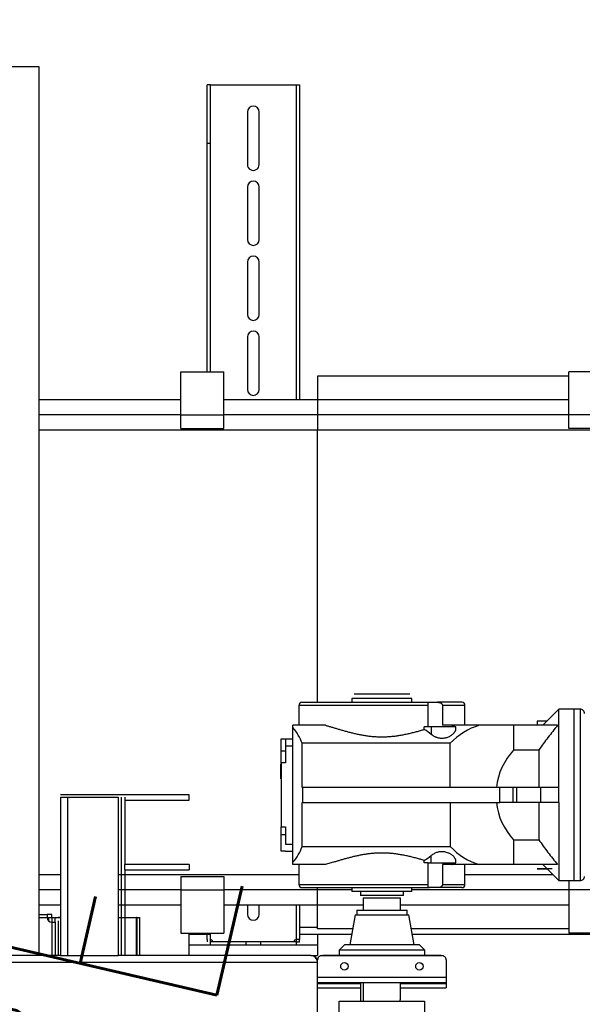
# Model space of a CAD drawing. Extents: x 34560 to 100229, y -303284 to -152113.
# Tile 12 of 74: x 88007 to 88532, y -298946 to -298027. Entities that reach past the tile are written whole.
import ezdxf

# ---------------------------------------------------------------- set-up
doc = ezdxf.new("R2010")
doc.units = 0
doc.header["$LTSCALE"] = 100
for name, pattern in [('A_AGEG-_-____-A-$0$PUNKT2', [3.175, 0, -3.175]), ('A_AGEG-_-____-A-$0$VERDECKT2', [4.762499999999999, 3.175, -1.5875]), ('ATPI1189A__GEG-_-FOE_-A-$0$SLD_SOLID', [0])]:
    doc.linetypes.add(name, pattern=pattern)
for name, color, linetype in [('A_AGEG-_-____-A-$0$A3-DECK-HOE', 5, 'A_AGEG-_-____-A-$0$VERDECKT2'), ('A_AGEG-_-____-A-$0$A4-GEFA-------', 1, 'CONTINUOUS'), ('ATPI1189A__GEG-_-FOE_-A-$0$71', 7, 'CONTINUOUS'), ('BITO_BUILDING', 8, 'CONTINUOUS')]:
    doc.layers.add(name, color=color, linetype=linetype)
doc.styles.add('A_AGEG-_-____-A-$0$NORMAL', font='romans.shx', dxfattribs={"width": 0.75})

# ---------------------------------------------------------------- blocks, each defined once
blk = doc.blocks.new('EG-A-008 GR')
at = {"layer": 'A_AGEG-_-____-A-$0$A4-GEFA-------', "linetype": 'A_AGEG-_-____-A-$0$PUNKT2'}
blk.add_line((931.9999999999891, 2790.893399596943), (931.9999999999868, -63.7460551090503), dxfattribs=at)
at = {"layer": 'ATPI1189A__GEG-_-FOE_-A-$0$71', "color": 56, "linetype": 'ATPI1189A__GEG-_-FOE_-A-$0$SLD_SOLID'}
for p, q in [((901.973143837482, 426.1936924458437), (905.5711662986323, 426.1936924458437)), ((905.5711662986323, 426.1936924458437), (905.5711662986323, 343.1935093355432)), ((921.270171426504, 397.7047703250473), (921.270171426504, 424.4931004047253)), ((921.5700066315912, 424.4931004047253), (921.270171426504, 424.4931004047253)), ((921.5700066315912, 397.7047703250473), (921.5700066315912, 424.4931004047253)), ((921.5707695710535, 424.4946262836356), (929.5709526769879, 424.4946262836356)), ((921.5707695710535, 397.7047703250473), (921.5707695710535, 424.4946262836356)), ((929.5709526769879, 424.4946262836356), (929.5709526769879, 395.0814030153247)), ((929.8631584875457, 424.4931004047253), (929.8723137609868, 424.4931004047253)), ((929.8723137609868, 424.4931004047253), (929.8723137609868, 395.0814030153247)), ((925.020781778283, 421.9445011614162), (925.020781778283, 417.0445225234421)), ((926.1209404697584, 417.0445225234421), (926.1209404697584, 421.9445011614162)), ((921.5700066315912, 418.9945957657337), (921.270171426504, 418.9945957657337)), ((925.020781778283, 414.94453167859), (925.020781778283, 410.0445530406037)), ((926.1209404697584, 410.0445530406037), (926.1209404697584, 414.94453167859)), ((925.020781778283, 407.9445621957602), (925.020781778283, 403.0445835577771)), ((926.1209404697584, 403.0445835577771), (926.1209404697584, 407.9445621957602)), ((925.020781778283, 400.9445927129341), (925.020781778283, 396.0446140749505)), ((926.1209404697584, 396.0446140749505), (926.1209404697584, 400.9445927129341)), ((918.8211357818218, 393.6672947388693), (918.8211357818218, 397.7047703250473)), ((918.8211357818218, 397.7047703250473), (922.8212273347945, 397.7047703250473)), ((922.8212273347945, 393.6672947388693), (922.8212273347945, 397.7047703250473)), ((955.0210869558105, 397.2935459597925), (931.5713799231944, 397.2935459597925)), ((931.5713799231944, 397.2935459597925), (931.5713799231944, 395.0814030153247)), ((959.0211785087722, 397.7047703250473), (955.0210869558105, 397.7047703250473)), ((955.0210869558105, 393.6672947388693), (955.0210869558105, 397.7047703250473)), ((918.8211357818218, 395.0814030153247), (905.5711662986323, 395.0814030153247)), ((931.5713799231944, 395.0814030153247), (922.8212273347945, 395.0814030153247)), ((955.0210869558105, 395.0814030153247), (931.5713799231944, 395.0814030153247)), ((931.5713799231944, 395.0814030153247), (931.5713799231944, 393.6672947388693)), ((918.8211357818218, 393.6672947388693), (905.5711662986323, 393.6672947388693)), ((918.8211357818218, 393.6672947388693), (922.8212273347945, 393.6672947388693)), ((918.8211357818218, 392.3943302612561), (918.8211357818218, 393.6672947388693)), ((922.8212273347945, 392.3943302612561), (922.8212273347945, 393.6672947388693)), ((931.5713799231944, 393.6672947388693), (922.8212273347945, 393.6672947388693)), ((955.0210869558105, 393.6672947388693), (931.5713799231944, 393.6672947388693)), ((931.5713799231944, 393.6672947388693), (931.5713799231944, 392.2531864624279)), ((959.0211785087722, 393.6672947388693), (955.0210869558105, 393.6672947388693)), ((955.0210869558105, 392.3943302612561), (955.0210869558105, 393.6672947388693)), ((931.5713799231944, 392.2531864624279), (905.5711662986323, 392.2531864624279)), ((918.8211357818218, 392.3943302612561), (922.8212273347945, 392.3943302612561)), ((1016.571227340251, 392.2531864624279), (931.5713799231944, 392.2531864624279)), ((931.5713799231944, 366.8434879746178), (931.5713799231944, 392.2531864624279)), ((959.0211785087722, 392.3943302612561), (955.0210869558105, 392.3943302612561)), ((930.1134026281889, 366.8434879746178), (942.0267021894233, 366.8434879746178)), ((934.7711479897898, 367.1936771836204), (934.7711479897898, 366.8434879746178)), ((940.3711235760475, 367.1936771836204), (934.7711479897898, 367.1936771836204)), ((940.1712334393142, 367.5934574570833), (934.9710381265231, 367.5934574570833)), ((940.3711235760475, 366.8434879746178), (940.3711235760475, 367.1936771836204)), ((942.0267021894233, 366.8434879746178), (942.7492058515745, 366.8434879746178)), ((945.0258171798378, 366.8434879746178), (942.7492058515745, 366.8434879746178)), ((929.821196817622, 366.5535709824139), (929.821196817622, 364.6935245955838)), ((941.8809807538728, 366.5535709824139), (929.821196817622, 366.5535709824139)), ((941.8809807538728, 364.5436069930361), (941.8809807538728, 366.5535709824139)), ((943.2245171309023, 366.5535709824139), (943.2245171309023, 364.6935245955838)), ((945.3210747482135, 366.5535709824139), (943.2245171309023, 366.5535709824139)), ((945.3210747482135, 364.6935245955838), (945.3210747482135, 366.5535709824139)), ((954.0712273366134, 366.1934635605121), (952.5728142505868, 364.6954319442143)), ((955.4712212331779, 366.1934635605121), (954.0712273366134, 366.1934635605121)), ((954.0712273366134, 358.893658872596), (954.0712273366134, 366.1934635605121)), ((956.0708916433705, 366.1934635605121), (955.4712212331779, 366.1934635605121)), ((955.4712212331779, 366.1934635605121), (955.4712212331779, 350.1934788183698)), ((956.0708916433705, 366.1934635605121), (956.0708916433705, 358.1936619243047)), ((952.0708000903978, 365.0936863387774), (952.0708000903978, 364.6935245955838)), ((952.9710686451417, 365.0936863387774), (952.0708000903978, 365.0936863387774)), ((929.2711174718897, 364.4760868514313), (929.2711174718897, 364.6935245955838)), ((932.3015129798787, 364.6935245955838), (929.2711174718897, 364.6935245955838)), ((929.2711174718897, 351.9112369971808), (929.2711174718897, 364.4760868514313)), ((942.1800530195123, 364.5436069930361), (941.5231621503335, 364.5436069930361)), ((941.5231621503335, 364.3090031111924), (941.5231621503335, 364.5436069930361)), ((944.4711601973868, 364.5436069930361), (942.1800530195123, 364.5436069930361)), ((942.1800530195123, 364.5436069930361), (942.1800530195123, 363.8497135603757)), ((944.0919792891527, 364.6935245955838), (943.2245171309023, 364.6935245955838)), ((946.6684258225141, 364.6935245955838), (944.0919792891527, 364.6935245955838)), ((944.4711601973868, 364.3399021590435), (944.4711601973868, 364.5436069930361)), ((949.8613274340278, 364.6935245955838), (946.6684258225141, 364.6935245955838)), ((949.8613274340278, 364.6935245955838), (949.8613274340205, 362.3814365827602)), ((953.9712822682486, 364.6935245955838), (949.8613274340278, 364.6935245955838)), ((928.1709587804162, 361.927487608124), (928.1709587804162, 363.4434483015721)), ((928.1709587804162, 363.4434483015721), (928.5707390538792, 363.4434483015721)), ((928.5707390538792, 363.4434483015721), (928.5707390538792, 362.7934238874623)), ((928.5707390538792, 363.4434483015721), (929.2711174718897, 363.4434483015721)), ((928.5707390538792, 362.2936985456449), (928.1709587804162, 362.2936985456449)), ((928.5707390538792, 362.7934238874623), (928.5707390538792, 361.1771366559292)), ((928.5707390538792, 362.7934238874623), (929.2711174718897, 362.7934238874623)), ((930.1195061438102, 358.893658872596), (930.1195061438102, 363.0135319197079)), ((943.9508354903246, 363.0135319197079), (930.1195061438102, 363.0135319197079)), ((943.9508354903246, 358.893658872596), (943.9508354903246, 363.0135319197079)), ((952.2111809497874, 362.3814365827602), (949.8613274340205, 362.3814365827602)), ((952.2111809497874, 362.3814365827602), (952.2111809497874, 358.893658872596)), ((928.1709587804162, 361.1771366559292), (928.1709587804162, 361.927487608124)), ((928.1213677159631, 361.0935947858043), (928.1213677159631, 360.3935978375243)), ((928.1213677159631, 360.3935978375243), (928.1213677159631, 359.693600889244)), ((928.1709587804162, 361.1771366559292), (928.1709587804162, 355.2101871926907)), ((928.5707390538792, 361.1771366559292), (928.1709587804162, 361.1771366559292)), ((930.2003777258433, 358.893658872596), (930.1195061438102, 358.893658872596)), ((948.5711968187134, 358.893658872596), (930.2003777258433, 358.893658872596)), ((930.2003777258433, 357.4936649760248), (930.2003777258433, 358.893658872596)), ((950.166503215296, 358.893658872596), (948.5711968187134, 358.893658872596)), ((948.5711968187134, 357.4936649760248), (948.5711968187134, 358.893658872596)), ((949.8208916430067, 357.4936649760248), (949.8208916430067, 358.893658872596)), ((952.4011528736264, 358.893658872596), (950.166503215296, 358.893658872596)), ((950.166503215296, 357.4936649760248), (950.166503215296, 358.893658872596)), ((954.0712273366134, 358.893658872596), (952.4011528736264, 358.893658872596)), ((952.4011528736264, 357.4936649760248), (952.4011528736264, 358.893658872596)), ((954.0712273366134, 358.1936619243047), (954.0712273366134, 358.893658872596)), ((908.186522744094, 358.1936619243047), (907.5860893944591, 358.1936619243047)), ((907.5860893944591, 357.9937717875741), (907.5860893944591, 343.1935093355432)), ((907.5860893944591, 357.9937717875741), (908.2261955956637, 357.9937717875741)), ((912.9861748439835, 358.1936619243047), (908.186522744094, 358.1936619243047)), ((908.2261955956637, 357.9937717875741), (912.946501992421, 357.9937717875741)), ((908.2261955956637, 357.9937717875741), (908.2261955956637, 343.1935093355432)), ((912.946501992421, 357.9937717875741), (912.946501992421, 343.1935093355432)), ((913.5858452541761, 358.1936619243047), (912.9861748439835, 358.1936619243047)), ((913.2661736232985, 343.1935093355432), (913.2661736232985, 357.9937717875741)), ((919.5863640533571, 358.1936619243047), (913.5858452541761, 358.1936619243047)), ((913.5858452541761, 357.9937717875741), (913.5858452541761, 351.6934177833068)), ((913.5858452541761, 357.6935551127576), (919.5863640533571, 357.6935551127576)), ((919.5863640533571, 357.6935551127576), (919.5863640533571, 358.1936619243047)), ((954.0712273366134, 357.4936649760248), (954.0712273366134, 358.1936619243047)), ((956.0708916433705, 358.1936619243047), (956.0708916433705, 350.1934788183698)), ((930.1195061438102, 357.4936649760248), (930.2003777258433, 357.4936649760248)), ((930.1195061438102, 353.3734104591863), (930.1195061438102, 357.4936649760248)), ((930.2003777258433, 357.4936649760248), (948.5711968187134, 357.4936649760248)), ((943.9508354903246, 357.4936649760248), (943.9508354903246, 353.3734104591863)), ((950.166503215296, 357.4936649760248), (948.5711968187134, 357.4936649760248)), ((952.4011528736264, 357.4936649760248), (950.166503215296, 357.4936649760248)), ((952.2111809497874, 357.4936649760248), (952.2111809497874, 354.005505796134)), ((954.0712273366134, 357.4936649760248), (952.4011528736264, 357.4936649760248)), ((954.0712273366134, 357.4936649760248), (954.0712273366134, 350.1934788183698)), ((928.1709587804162, 355.2101871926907), (928.5707390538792, 355.2101871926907)), ((928.1709587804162, 354.4594547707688), (928.1709587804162, 355.2101871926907)), ((928.5707390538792, 355.2101871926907), (928.5707390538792, 353.5935184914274)), ((928.5707390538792, 354.4594547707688), (928.1709587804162, 354.4594547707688)), ((928.1709587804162, 352.9434940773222), (928.1709587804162, 354.4594547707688)), ((949.8613274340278, 354.005505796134), (949.8613274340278, 351.6934177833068)), ((949.8613274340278, 354.005505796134), (952.2111809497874, 354.005505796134)), ((928.5707390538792, 353.5935184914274), (929.2711174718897, 353.5935184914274)), ((930.1195061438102, 353.3734104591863), (943.9508354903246, 353.3734104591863)), ((928.5707390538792, 352.9434940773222), (928.1709587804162, 352.9434940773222)), ((928.5707390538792, 352.9434940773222), (929.2711174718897, 352.9434940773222)), ((941.5231621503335, 351.8437168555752), (941.5231621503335, 352.0779392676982)), ((942.1800530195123, 351.8437168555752), (942.1800530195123, 352.537610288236)), ((944.4711601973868, 351.8437168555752), (944.4711601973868, 352.0458958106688)), ((913.5858452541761, 351.1936924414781), (913.5858452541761, 351.6934177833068)), ((919.5863640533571, 351.6934177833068), (913.5858452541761, 351.6934177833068)), ((913.5858452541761, 351.1936924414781), (919.5863640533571, 351.1936924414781)), ((913.5858452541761, 351.1936924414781), (913.5858452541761, 343.1935093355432)), ((919.5863640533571, 351.6934177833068), (919.5863640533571, 351.1936924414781)), ((929.2711174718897, 351.6934177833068), (929.2711174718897, 351.9112369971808)), ((932.3015129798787, 351.6934177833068), (929.2711174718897, 351.6934177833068)), ((929.821196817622, 351.6934177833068), (929.821196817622, 349.8337528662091)), ((941.8809807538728, 351.8437168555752), (941.5231621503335, 351.8437168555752)), ((941.8809807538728, 349.8337528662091), (941.8809807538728, 351.8437168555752)), ((941.8809807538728, 351.8437168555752), (942.1800530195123, 351.8437168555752)), ((942.1800530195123, 351.8437168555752), (944.4711601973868, 351.8437168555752)), ((944.0919792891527, 351.6934177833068), (943.2245171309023, 351.6934177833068)), ((943.2245171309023, 351.6934177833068), (943.2245171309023, 349.8337528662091)), ((946.6684258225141, 351.6934177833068), (944.0919792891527, 351.6934177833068)), ((945.3210747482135, 349.8337528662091), (945.3210747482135, 351.6934177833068)), ((949.8613274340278, 351.6934177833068), (946.6684258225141, 351.6934177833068)), ((953.9712822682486, 351.6934177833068), (949.8613274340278, 351.6934177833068)), ((952.0708000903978, 351.2936375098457), (952.9710686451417, 351.2936375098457)), ((953.4707939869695, 351.2936375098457), (952.0708000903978, 351.2936375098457)), ((952.5728142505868, 351.6915104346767), (954.0712273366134, 350.1934788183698)), ((907.5860893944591, 350.734021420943), (905.5711662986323, 350.734021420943)), ((929.821196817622, 350.734021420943), (912.946501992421, 350.734021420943)), ((918.8211357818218, 350.592877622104), (918.8211357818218, 349.3199131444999)), ((918.8211357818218, 350.592877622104), (922.8212273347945, 350.592877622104)), ((922.8212273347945, 350.592877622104), (922.8212273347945, 349.3199131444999)), ((953.5303032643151, 350.734021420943), (945.3210747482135, 350.734021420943)), ((907.5860893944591, 349.3199131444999), (905.5711662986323, 349.3199131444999)), ((918.8211357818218, 349.3199131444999), (912.946501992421, 349.3199131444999)), ((918.8211357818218, 349.3199131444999), (922.8212273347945, 349.3199131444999)), ((918.8211357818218, 349.3199131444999), (918.8211357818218, 345.2824375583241)), ((922.8212273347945, 349.3199131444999), (922.8212273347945, 345.2824375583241)), ((931.5713799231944, 349.3199131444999), (922.8212273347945, 349.3199131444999)), ((929.821196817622, 349.8337528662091), (941.8809807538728, 349.8337528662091)), ((930.1134026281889, 349.5434544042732), (942.0267021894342, 349.5434544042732)), ((931.5713799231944, 349.3199131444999), (931.5713799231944, 349.5434544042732)), ((934.7711479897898, 349.3199131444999), (931.5713799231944, 349.3199131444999)), ((931.5713799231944, 347.9058048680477), (931.5713799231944, 349.3199131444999)), ((934.7711479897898, 349.5434544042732), (934.7711479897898, 349.1936466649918)), ((940.3711235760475, 349.1936466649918), (940.3711235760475, 349.5434544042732)), ((955.0210869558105, 349.3199131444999), (940.3711235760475, 349.3199131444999)), ((942.7492058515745, 349.5434544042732), (942.0267021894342, 349.5434544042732)), ((945.0258171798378, 349.5434544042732), (942.7492058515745, 349.5434544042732)), ((943.2245171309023, 349.8337528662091), (945.3210747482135, 349.8337528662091)), ((954.0712273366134, 350.1934788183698), (955.4712212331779, 350.1934788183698)), ((955.0210869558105, 350.1934788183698), (955.0210869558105, 349.3199131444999)), ((959.0211785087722, 349.3199131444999), (955.0210869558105, 349.3199131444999)), ((955.0210869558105, 349.3199131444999), (955.0210869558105, 345.2824375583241)), ((955.4712212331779, 350.1934788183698), (956.0708916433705, 350.1934788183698)), ((940.3711235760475, 349.1936466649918), (934.7711479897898, 349.1936466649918)), ((935.5707085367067, 349.1936466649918), (935.5707085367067, 348.7934849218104)), ((939.5708000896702, 348.7934849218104), (935.5707085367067, 348.7934849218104)), ((935.8209526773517, 348.5436222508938), (935.8209526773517, 347.4442264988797)), ((939.3213188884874, 348.5436222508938), (935.8209526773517, 348.5436222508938)), ((939.3213188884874, 347.4442264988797), (939.3213188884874, 348.5436222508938)), ((939.5708000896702, 348.7934849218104), (939.5708000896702, 349.1936466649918)), ((907.5860893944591, 347.9058048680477), (905.5711662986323, 347.9058048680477)), ((918.8211357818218, 347.9058048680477), (912.946501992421, 347.9058048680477)), ((931.5713799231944, 347.9058048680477), (922.8212273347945, 347.9058048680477)), ((925.020781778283, 347.9058048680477), (925.020781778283, 347.0444462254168)), ((926.1209404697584, 347.0444462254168), (926.1209404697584, 347.9058048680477)), ((929.5709526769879, 347.9058048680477), (929.5709526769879, 344.6945927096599)), ((929.8723137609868, 347.9058048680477), (929.8723137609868, 344.6945927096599)), ((931.5713799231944, 345.6936619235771), (931.5713799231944, 347.9058048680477)), ((935.8209526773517, 347.9058048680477), (931.5713799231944, 347.9058048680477)), ((935.2212822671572, 347.4442264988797), (935.2212822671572, 346.9940922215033)), ((935.2212822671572, 347.4442264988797), (939.9209892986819, 347.4442264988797)), ((955.0210869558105, 347.9058048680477), (939.3213188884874, 347.9058048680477)), ((939.9209892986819, 346.9940922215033), (939.9209892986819, 347.4442264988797)), ((905.5711662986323, 347.0436832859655), (906.3470757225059, 347.0436832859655)), ((905.5711662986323, 346.7423222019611), (906.3470757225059, 346.7423222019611)), ((906.3470757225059, 347.0436832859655), (906.3470757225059, 346.7423222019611)), ((906.7720329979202, 347.0436832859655), (906.3470757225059, 347.0436832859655)), ((906.3470757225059, 346.743466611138), (906.7720329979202, 346.743466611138)), ((906.4828789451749, 346.4310429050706), (906.4828789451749, 346.7480442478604)), ((906.7720329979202, 346.743466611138), (906.7720329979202, 347.0436832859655)), ((906.7727959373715, 346.7423222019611), (906.7727959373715, 346.317364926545)), ((906.7888176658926, 346.7480442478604), (907.5860893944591, 346.7480442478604)), ((907.0733940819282, 346.317364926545), (907.0733940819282, 346.7423222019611)), ((907.5860893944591, 346.743466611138), (907.3739922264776, 346.743466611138)), ((912.946501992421, 346.7480442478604), (914.6829521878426, 346.7480442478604)), ((914.6829521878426, 346.7480442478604), (914.9927056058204, 346.7480442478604)), ((914.6928704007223, 346.7480442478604), (914.6829521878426, 346.7480442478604)), ((914.6829521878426, 343.1935093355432), (914.6829521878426, 346.7480442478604)), ((914.6928704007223, 346.7480442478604), (914.6928704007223, 343.1935093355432)), ((914.9927056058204, 343.1935093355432), (914.9927056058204, 346.7480442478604)), ((935.0648796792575, 346.9940922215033), (934.5712578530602, 344.1941044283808)), ((935.0648796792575, 346.9940922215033), (940.0773918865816, 346.9940922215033)), ((940.571013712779, 344.1941044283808), (940.0773918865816, 346.9940922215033)), ((906.7720329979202, 346.317364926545), (906.8292534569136, 346.317364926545)), ((906.7720329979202, 346.317364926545), (906.7720329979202, 343.1935093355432)), ((906.8292534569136, 346.317364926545), (907.0733940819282, 346.317364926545)), ((907.0733940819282, 346.317364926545), (907.0733940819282, 343.1935093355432)), ((907.3732292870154, 346.4424869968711), (907.3732292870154, 343.1935093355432)), ((931.5713799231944, 345.833661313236), (929.8723137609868, 345.833661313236)), ((934.8352349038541, 345.6936619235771), (931.5713799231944, 345.6936619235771)), ((955.0210869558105, 345.6936619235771), (940.3062737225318, 345.6936619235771)), ((918.8211357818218, 345.2824375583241), (922.8212273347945, 345.2824375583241)), ((919.5711052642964, 344.1937229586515), (919.5711052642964, 345.19355511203)), ((919.5711052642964, 345.19355511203), (921.5707695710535, 345.19355511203)), ((921.270171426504, 344.6945927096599), (921.270171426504, 345.2824375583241)), ((921.270171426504, 344.6945927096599), (921.270171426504, 344.6358463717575)), ((921.5700066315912, 344.6945927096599), (921.5700066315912, 345.2824375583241)), ((921.5700066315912, 344.6358463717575), (921.5700066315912, 344.6945927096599)), ((921.5707695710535, 344.6945927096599), (921.5707695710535, 345.2824375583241)), ((929.8723137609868, 344.6945927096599), (929.5709526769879, 344.6945927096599)), ((929.5717156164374, 344.6945927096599), (929.5717156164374, 344.6358463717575)), ((929.8723137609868, 345.19355511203), (931.5713799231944, 345.19355511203)), ((929.8723137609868, 344.6358463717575), (929.8723137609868, 344.6945927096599)), ((931.5713799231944, 345.19355511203), (931.5713799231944, 344.1937229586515)), ((931.5713799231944, 345.19355511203), (934.7474968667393, 345.19355511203)), ((940.3947746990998, 345.19355511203), (993.5708916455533, 345.19355511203)), ((959.0211785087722, 345.2824375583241), (955.0210869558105, 345.2824375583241)), ((919.5711052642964, 343.1935093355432), (919.5711052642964, 344.1937229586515)), ((919.5711052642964, 344.1937229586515), (931.5713799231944, 344.1937229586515)), ((921.270171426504, 344.6358463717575), (921.270171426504, 344.6343204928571)), ((921.270171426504, 344.6343204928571), (921.270171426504, 344.4947025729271)), ((921.5700066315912, 344.6343204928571), (921.5700066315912, 344.6358463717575)), ((921.5700066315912, 344.4947025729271), (921.5700066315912, 344.6343204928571)), ((921.7706597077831, 344.4935581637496), (921.5707695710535, 344.4935581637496)), ((921.5707695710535, 344.1937229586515), (921.5707695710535, 344.4935581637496)), ((929.3710625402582, 344.4947025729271), (921.7706597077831, 344.4947025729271)), ((929.3710625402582, 344.4935581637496), (921.7706597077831, 344.4935581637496)), ((924.871245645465, 344.4935581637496), (924.871245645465, 344.1937229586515)), ((926.2712395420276, 344.1937229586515), (926.2712395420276, 344.4935581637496)), ((929.5709526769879, 344.4935581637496), (929.3710625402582, 344.4935581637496)), ((929.5709526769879, 344.4935581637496), (929.5709526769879, 344.1937229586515)), ((929.5717156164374, 344.6358463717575), (929.5717156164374, 344.6343204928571)), ((929.5717156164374, 344.6343204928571), (929.5717156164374, 344.4947025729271)), ((929.5717156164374, 344.4947025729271), (929.8723137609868, 344.4947025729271)), ((929.8723137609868, 344.6343204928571), (929.8723137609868, 344.6358463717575)), ((929.8723137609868, 344.4947025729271), (929.8723137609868, 344.6343204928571)), ((931.5713799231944, 344.1937229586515), (931.5713799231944, 343.1935093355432)), ((934.070769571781, 344.1941044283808), (933.5710442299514, 343.6939976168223)), ((937.5711357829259, 344.1941044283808), (934.070769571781, 344.1941044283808)), ((941.0707390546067, 344.1941044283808), (937.5711357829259, 344.1941044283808)), ((941.5712273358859, 343.6939976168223), (941.0707390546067, 344.1941044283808)), ((907.5860893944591, 343.1935093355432), (897.5709831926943, 343.1935093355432)), ((907.5860893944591, 343.1935093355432), (908.2261955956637, 343.1935093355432)), ((908.2261955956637, 343.1935093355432), (912.946501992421, 343.1935093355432)), ((930.9312737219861, 343.1935093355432), (912.946501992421, 343.1935093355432)), ((930.9312737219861, 343.1935093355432), (931.5713799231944, 343.1935093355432)), ((931.9711601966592, 343.1935093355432), (943.1711113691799, 343.1935093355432)), ((933.0713188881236, 343.1942722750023), (932.071105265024, 343.1942722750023)), ((932.071105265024, 343.1942722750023), (932.071105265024, 343.1935093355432)), ((932.870665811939, 343.1942722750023), (932.870665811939, 343.1935093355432)), ((933.0713188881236, 343.1942722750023), (933.0713188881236, 343.1935093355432)), ((942.0709526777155, 343.1942722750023), (933.0713188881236, 343.1942722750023)), ((933.5710442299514, 343.6939976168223), (933.5710442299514, 343.1942722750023)), ((941.5712273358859, 343.6939976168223), (933.5710442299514, 343.6939976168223)), ((941.5712273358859, 343.1942722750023), (941.5712273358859, 343.6939976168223)), ((943.0711663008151, 343.1942722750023), (942.0709526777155, 343.1942722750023)), ((942.0709526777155, 343.1935093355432), (942.0709526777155, 343.1942722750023)), ((943.0711663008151, 343.1942722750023), (943.0711663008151, 343.1935093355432)), ((931.5713799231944, 342.5534031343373), (897.5709831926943, 342.5534031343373)), ((931.5713799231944, 341.1949894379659), (931.5713799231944, 342.7937290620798)), ((931.5713799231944, 331.8337223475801), (931.5713799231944, 342.5534031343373)), ((943.5708916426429, 342.7937290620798), (943.5708916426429, 341.1949894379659)), ((931.5713799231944, 341.1949894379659), (943.5708916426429, 341.1949894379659)), ((943.5708916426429, 341.1949894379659), (943.5708916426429, 340.6941196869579)), ((931.5713799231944, 340.6941196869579), (943.5708916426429, 340.6941196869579)), ((931.5713799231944, 340.595319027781), (935.5707085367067, 340.595319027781)), ((931.5713799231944, 340.1940128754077), (935.5707085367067, 340.1940128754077)), ((935.5707085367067, 340.6941196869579), (935.5707085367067, 338.9435551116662)), ((935.8209526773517, 340.6941196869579), (935.8209526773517, 338.9435551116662)), ((939.3213188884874, 339.1934177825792), (939.3213188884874, 340.6941196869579)), ((939.3213188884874, 340.595319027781), (943.5708916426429, 340.595319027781)), ((939.3213188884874, 340.1940128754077), (943.5708916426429, 340.1940128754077)), ((943.5708916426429, 340.6941196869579), (943.5708916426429, 340.595319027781)), ((943.5708916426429, 340.595319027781), (943.5708916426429, 340.1940128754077)), ((933.5908806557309, 338.9435551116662), (941.5513909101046, 338.9435551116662)), ((933.5908806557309, 335.4435703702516), (933.5908806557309, 338.9435551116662)), ((941.5513909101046, 338.9435551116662), (941.5513909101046, 335.4435703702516))]:
    blk.add_line(p, q, dxfattribs=at)
for centre, radius in [((934.07100940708, 342.1933316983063), 0.3456002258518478), ((941.0709788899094, 342.1933316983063), 0.3456002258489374)]:
    blk.add_circle(centre, radius, dxfattribs=at)
for centre, radius, start, end in [((925.5708611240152, 421.9445011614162), 0.550079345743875, 0, 180), ((925.5708611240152, 417.044522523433), 0.5500793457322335, 179.9999999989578, 1.042204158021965e-09), ((925.5708611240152, 414.94453167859), 0.550079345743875, 0, 180), ((925.5708611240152, 410.0445530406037), 0.5500793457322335, 180, 0), ((925.5708611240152, 407.9445621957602), 0.550079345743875, 0, 180), ((925.5708611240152, 403.0445835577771), 0.5500793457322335, 180, 0), ((925.5708611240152, 400.9445927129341), 0.550079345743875, 0, 180), ((925.5708611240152, 396.0446140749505), 0.5500793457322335, 180, 0), ((930.1103363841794, 366.5543484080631), 0.2891406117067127, 89.84594601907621, 180.1540539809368), ((945.031935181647, 366.554348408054), 0.2891406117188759, 359.845946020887, 90.15405397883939), ((956.0714796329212, 365.7942712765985), 0.3991927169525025, 359.9156063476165, 90.08439365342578), ((926.1406257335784, 361.6828318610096), 4.19550377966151, 18.49203912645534, 41.74168910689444), ((938.9604497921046, 359.944330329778), 5.061409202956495, 50.49778369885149, 59.58072587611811), ((948.3511204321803, 358.9335525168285), 6.00072824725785, 106.2849787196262, 137.1630735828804), ((954.351263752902, 358.1923531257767), 6.140679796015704, 136.9853278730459, 173.4421388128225), ((954.3537112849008, 358.1956426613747), 6.143188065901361, 186.5614801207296, 223.0062832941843), ((926.0422235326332, 354.7619345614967), 4.307230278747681, 318.5596420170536, 341.1936548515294), ((948.3568774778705, 357.4627025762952), 6.011282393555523, 222.8647069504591, 253.6872407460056), ((938.9245512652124, 356.4906718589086), 5.121033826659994, 300.4933747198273, 309.4727991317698), ((956.0714791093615, 350.5926723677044), 0.3991939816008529, 269.9156817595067, 0.138963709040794), ((930.1109851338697, 349.8332431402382), 0.2897887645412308, 179.8992191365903, 270.0254412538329), ((945.0312864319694, 349.8332431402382), 0.2897887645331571, 269.9745587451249, 0.1007808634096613), ((906.7723155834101, 346.7426047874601), 0.4252399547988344, 180.0380748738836, 269.9619251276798), ((925.5708611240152, 347.0448278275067), 0.5500794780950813, 180.0397473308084, 359.9602526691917), ((906.460562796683, 358.7343954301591), 19.12807301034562, 314.935362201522, 315.3110708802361), ((921.571389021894, 344.4953220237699), 0.1992716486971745, 359.8218914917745, 90.17810850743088), ((929.5716379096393, 344.4940173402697), 0.2005765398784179, 90.1957408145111, 179.8042591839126), ((930.9311693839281, 342.553298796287), 0.6402105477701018, 0.00933775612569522, 89.99066224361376), ((930.9310612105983, 342.5531906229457), 0.6403187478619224, 0.01901553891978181, 89.98098446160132), ((930.9709652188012, 342.5930945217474), 0.6004148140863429, 0.03463369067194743, 90.0017792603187), ((931.9705722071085, 342.7943170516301), 0.3991927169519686, 89.91560634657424, 180.0843936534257), ((943.1716993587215, 342.794317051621), 0.399192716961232, 359.915606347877, 90.08439365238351)]:
    blk.add_arc(centre, radius, start, end, dxfattribs=at)
for points in [[(929.5709526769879, 424.4946262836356), (929.6201623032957, 424.4944407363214), (929.6693718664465, 424.4942448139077), (929.7128594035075, 424.4940574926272), (929.7563469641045, 424.4938633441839), (929.7899165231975, 424.493703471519), (929.8234856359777, 424.4934818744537), (929.8433221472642, 424.4933020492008), (929.8631584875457, 424.4931004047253)], [(941.8809807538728, 366.5535709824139), (941.881463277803, 366.5920834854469), (941.8825066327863, 366.6306278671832), (941.8844025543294, 366.664883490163), (941.8878472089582, 366.6989109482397), (941.8924463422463, 366.7270274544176), (941.8992913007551, 366.7549869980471), (941.910596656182, 366.7851276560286), (941.928282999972, 366.8110630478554), (941.9613840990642, 366.8326885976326), (942.0007622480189, 366.8423435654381), (942.0137807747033, 366.8432055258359), (942.0267021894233, 366.8434879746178)], [(942.7492058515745, 366.8434879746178), (942.8600653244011, 366.8371775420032), (942.9689324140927, 366.8194553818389), (943.0277639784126, 366.8005701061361), (943.0833733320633, 366.7736790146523), (943.1255027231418, 366.7447805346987), (943.162719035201, 366.7095921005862), (943.1881483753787, 366.6763203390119), (943.2069695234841, 366.639401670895), (943.2182716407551, 366.5973246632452), (943.2245171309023, 366.5535709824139)], [(932.3015129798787, 364.6935245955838), (932.5881814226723, 364.6123316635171), (932.8744805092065, 364.5298740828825), (933.1828037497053, 364.4386552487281), (933.490935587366, 364.346768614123), (933.817072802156, 364.2511576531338), (934.1440117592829, 364.1583225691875), (934.485074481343, 364.0658702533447), (934.8276055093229, 363.9790317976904), (935.1776404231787, 363.8979858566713), (935.5295098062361, 363.8252994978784), (935.8929190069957, 363.7603312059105), (936.2581169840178, 363.7062809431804), (936.6297866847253, 363.663798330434), (937.0027458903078, 363.6349461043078), (937.3810214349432, 363.6206547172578), (937.7595818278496, 363.6212131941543), (938.1384017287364, 363.6361981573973), (938.5164177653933, 363.6650822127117), (938.887650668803, 363.7066323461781), (939.2572319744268, 363.760831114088), (939.6532105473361, 363.8326951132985), (940.0468743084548, 363.9164707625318), (940.4270524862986, 364.0071291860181), (940.8052361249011, 364.1056797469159), (941.1646303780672, 364.2057848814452), (941.5231621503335, 364.3090031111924)], [(942.1800530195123, 363.8497135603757), (942.2545842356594, 363.7934872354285), (942.3311150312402, 363.7402317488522), (942.4185898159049, 363.6882513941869), (942.5096428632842, 363.6425754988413), (942.591185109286, 363.6073915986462), (942.6744377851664, 363.5765812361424), (942.7637201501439, 363.5490923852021), (942.8544914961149, 363.5269901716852), (942.9501764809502, 363.5100216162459), (943.0467522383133, 363.4991428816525), (943.145492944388, 363.4942400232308), (943.2443535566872, 363.495709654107), (943.4104950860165, 363.512925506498), (943.5739434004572, 363.5479710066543), (943.725988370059, 363.5973538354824), (943.8722527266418, 363.6616489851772), (943.9652461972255, 363.7121937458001), (944.0545952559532, 363.7688419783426), (944.1324204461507, 363.8256340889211), (944.2064202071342, 363.8874790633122), (944.2692789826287, 363.9477495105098), (944.3269646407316, 364.012601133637), (944.3720686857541, 364.0733092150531), (944.4124138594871, 364.1381046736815), (944.4449143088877, 364.2033931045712), (944.4635308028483, 364.2723820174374), (944.4652350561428, 364.3059517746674), (944.464293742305, 364.3399021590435)], [(944.3834221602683, 364.5436069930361), (944.3386406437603, 364.5792990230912), (944.291869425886, 364.6118900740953), (944.2302614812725, 364.6442785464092), (944.1652214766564, 364.6698734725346), (944.1286725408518, 364.6820320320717), (944.0919792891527, 364.6935245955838)], [(953.9712822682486, 364.6935245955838), (953.5140795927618, 364.1293455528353), (953.0664360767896, 363.5578892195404), (952.6340128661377, 362.9733137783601), (952.2111809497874, 362.3814365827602)], [(952.2111809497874, 354.005505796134), (952.6333298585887, 353.4150249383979), (953.064910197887, 352.8317234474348), (953.5133567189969, 352.2589628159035), (953.9712822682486, 351.6934177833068)], [(941.5231621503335, 352.0779392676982), (941.158543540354, 352.182932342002), (940.7930290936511, 352.2846958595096), (940.408030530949, 352.3848072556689), (940.0209343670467, 352.4765751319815), (939.620437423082, 352.5608019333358), (939.2175591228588, 352.6325962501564), (938.8753155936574, 352.6820596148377), (938.5316765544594, 352.7207157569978), (938.1822421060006, 352.7485523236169), (937.8320610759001, 352.7645847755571), (937.4818106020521, 352.7683660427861), (937.1316826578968, 352.7592441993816), (936.7844495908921, 352.7370404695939), (936.4381706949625, 352.7027866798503), (936.0960268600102, 352.6581613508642), (935.7553398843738, 352.6036045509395), (935.4241697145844, 352.5413019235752), (935.0946343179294, 352.4708530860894), (934.7547097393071, 352.3901631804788), (934.4163811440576, 352.303006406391), (934.0912319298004, 352.2140636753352), (933.7671196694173, 352.1214268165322), (933.4598784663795, 352.0309853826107), (933.1529534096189, 351.9394657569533), (932.9345171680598, 351.8744946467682), (932.7157891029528, 351.8105289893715), (932.5087715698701, 351.7515552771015), (932.3015129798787, 351.6934177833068)], [(944.4696343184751, 352.0458958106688), (944.4644986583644, 352.0973487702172), (944.4551384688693, 352.1477482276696), (944.4331099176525, 352.2082588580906), (944.4024956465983, 352.2656223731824), (944.35724479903, 352.3340517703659), (944.306365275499, 352.3979923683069), (944.2418688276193, 352.4662020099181), (944.1720879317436, 352.5292179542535), (944.0837205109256, 352.5978666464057), (943.9905083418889, 352.6596806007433), (943.8828461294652, 352.719975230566), (943.7707817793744, 352.7718327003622), (943.6033950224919, 352.8310480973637), (943.4305107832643, 352.8710148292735), (943.3377303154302, 352.8839285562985), (943.2443535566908, 352.8912327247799), (943.1500862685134, 352.8930074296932), (943.0559075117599, 352.8889439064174), (942.8927671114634, 352.8674765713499), (942.7324211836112, 352.8290531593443), (942.5808415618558, 352.7766188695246), (942.4364006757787, 352.7081272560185), (942.3058198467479, 352.6269996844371), (942.1800530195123, 352.537610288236)], [(944.0919792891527, 351.6934177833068), (944.1620284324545, 351.7170450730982), (944.2308342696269, 351.7441532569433), (944.288153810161, 351.7729299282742), (944.341460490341, 351.808240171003), (944.362726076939, 351.8256155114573), (944.3834221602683, 351.8437168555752)], [(942.0267021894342, 349.5434544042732), (941.9778835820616, 349.5495682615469), (941.9366753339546, 349.5678684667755), (941.9185666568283, 349.5884282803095), (941.9053948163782, 349.6136448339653), (941.895291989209, 349.6453417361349), (941.8893730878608, 349.6777317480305), (941.8855270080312, 349.7127211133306), (941.8832695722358, 349.747922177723), (941.8817837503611, 349.7908443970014), (941.8809807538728, 349.8337528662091)], [(943.2245171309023, 349.8337528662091), (943.2197998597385, 349.7943894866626), (943.2107842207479, 349.7563145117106), (943.1943906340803, 349.7208501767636), (943.1718743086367, 349.6884129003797), (943.1439292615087, 349.6581324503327), (943.1123650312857, 349.6319553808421), (943.057142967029, 349.5994418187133), (942.9971611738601, 349.5758793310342), (942.901295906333, 349.5536581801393), (942.8033745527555, 349.5445988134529), (942.7762851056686, 349.5438501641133), (942.7492058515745, 349.5434544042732)], [(939.2679131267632, 338.9435551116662), (939.2714307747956, 338.9708180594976), (939.2755425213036, 338.998486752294), (939.2870032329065, 339.0573685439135), (939.2991936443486, 339.1117832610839), (939.306055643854, 339.1414747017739), (939.3167412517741, 339.1793034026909), (939.3196998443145, 339.1886600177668), (939.3213188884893, 339.1934177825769), (939.3200463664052, 339.1885550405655), (939.316741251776, 339.1770145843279)]]:
    blk.add_spline(points, degree=3, dxfattribs=at)
at = {"layer": 'A_AGEG-_-____-A-$0$A3-DECK-HOE', "char_height": 25, "width": 617.431339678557, "attachment_point": 1, "rotation": 76.90245116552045, "style": 'A_AGEG-_-____-A-$0$NORMAL'}
for s, insert in [('UK PANEELDECKE +8.00', (817.7919022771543, 228.7908979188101)), ('7 STK. BRE', (867.7622670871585, 216.0135087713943))]:
    blk.add_mtext(s, dxfattribs=dict(at, insert=insert))

msp = doc.modelspace()

# ---------------------------------------------------------------- block references
at = {"layer": 'BITO_BUILDING', "color": 6, "xscale": 10, "yscale": 10, "zscale": 10}
msp.add_blockref('EG-A-008 GR', (78969.31879721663, -302332.7662943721), dxfattribs=at)

doc.saveas('drawing.dxf')
